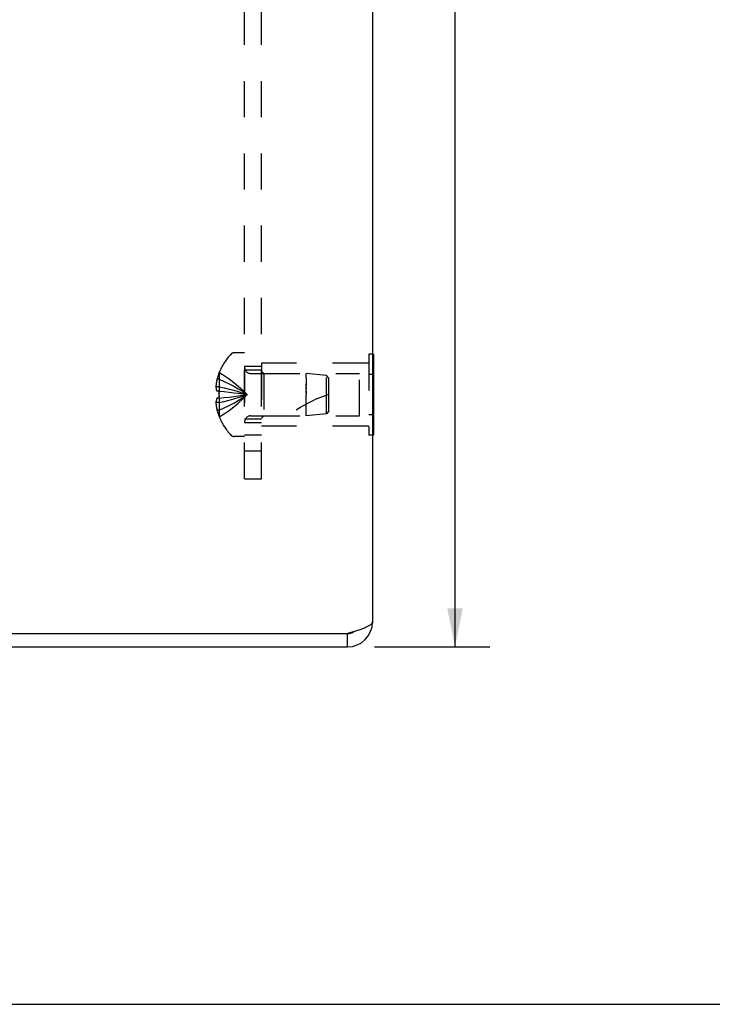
# Model space of a CAD drawing. Header units: inches. Extents: x 0 to 29.3, y 0 to 19.
# Tile 40 of 67: x 18.9 to 22, y 0 to 4.4. Entities that reach past the tile are written whole.
import ezdxf

# ---------------------------------------------------------------- set-up
doc = ezdxf.new("R2010")
doc.units = ezdxf.units.IN
doc.header["$LTSCALE"] = 1.612069
doc.header["$MEASUREMENT"] = 0
doc.linetypes.add('HIDDEN', pattern=[0.2, 0.1, -0.1])
doc.layers.get('0').update_dxf_attribs({"linetype": 'CONTINUOUS'})
for name, color, linetype in [('02___PRT_ALL_AXES', 7, 'CONTINUOUS'), ('06___PRT_ALL_SURFS', 7, 'CONTINUOUS'), ('DEFAULT_2', 8, 'HIDDEN'), ('DIMENSIONS', 7, 'CONTINUOUS')]:
    doc.layers.add(name, color=color, linetype=linetype)
doc.styles.get("Standard").update_dxf_attribs({"font": 'arial.ttf'})
doc.dimstyles.new('DIMSTYLE_1', dxfattribs={"dimtxt": 0.12931, "dimasz": 0.172414, "dimexe": 0.09, "dimexo": 0.07, "dimgap": 0.0375, "dimtad": 0, "dimtih": 1, "dimtoh": 1, "dimzin": 4, "dimdsep": 46, "dimtxsty": 'Standard', "dimblk": '_FILLED', "dimblk1": '_FILLED', "dimblk2": '_FILLED', "dimcen": 0.09, "dimazin": 1, "dimtfac": 1, "dimtofl": 0, "dimtmove": 0, "dimatfit": 3, "dimldrblk": '_FILLED', "dimfxl": 0, "dimtolj": 1, "dimtzin": 4, "dimarcsym": 0})

# ---------------------------------------------------------------- blocks, each defined once
blk = doc.blocks.new('_FILLED')
at = {"color": 0, "linetype": 'ByBlock'}
blk.add_solid([(0, 0), (-1, 0.2), (-1, -0.2)], dxfattribs=at)
blk = doc.blocks.new('*D18')
at = {"layer": 'DIMENSIONS', "color": 2, "linetype": 'Continuous'}
for p, q in [((20.5329, 8.7799), (20.9897, 8.7799)), ((20.8346, 8.7799), (20.8346, 5.3159)), ((20.8346, 1.5932), (20.8346, 4.8633)), ((20.4756, 1.5932), (20.9897, 1.5932))]:
    blk.add_line(p, q, dxfattribs=at)
at = {"layer": 'DIMENSIONS', "color": 2, "linetype": 'Continuous', "xscale": 0.1724137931, "yscale": 0.1724137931, "zscale": 0.1724137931}
for p, rotation in [((20.8346, 8.7799), 90), ((20.8346, 1.5932), 270)]:
    blk.add_blockref('_FILLED', p, dxfattribs=dict(at, rotation=rotation))
at = {"layer": 'DIMENSIONS', "color": 2, "linetype": 'Continuous', "insert": (20.8346, 5.2512), "char_height": 0.12931, "width": 0.410524, "attachment_point": 2, "line_spacing_factor": 0.9}
blk.add_mtext('7.19\\PREF.', dxfattribs=at)

msp = doc.modelspace()

# ---------------------------------------------------------------- linework, layer by layer
at = {"color": 3, "linetype": 'Continuous'}
for p, q in [((20.4669, 8.7174), (20.4669, 1.7052)), ((16.4669, 1.6532), (20.3549, 1.6532)), ((20.3653, 1.6563), (20.3549, 1.6532)), ((16.4689, 1.5932), (20.3549, 1.5932))]:
    msp.add_line(p, q, dxfattribs=at)
at = {"color": 7, "linetype": 'Continuous'}
for p, q in [((20.3549, 1.5932), (20.3549, 1.6532)), ((0, 0), (29.3103, 0))]:
    msp.add_line(p, q, dxfattribs=at)
at = {"color": 3, "linetype": 'Continuous'}
msp.add_lwpolyline([(20.4669, 1.7052), (20.4668, 1.7037), (20.4665, 1.7022), (20.4659, 1.7006), (20.465, 1.6991), (20.464, 1.6976), (20.4627, 1.6961), (20.4611, 1.6945), (20.4594, 1.693), (20.4574, 1.6915), (20.4552, 1.6899), (20.4528, 1.6884), (20.4502, 1.6869), (20.4473, 1.6854), (20.4443, 1.6838), (20.4411, 1.6823), (20.4377, 1.6808), (20.4341, 1.6792), (20.4304, 1.6777), (20.4265, 1.6762), (20.4224, 1.6746), (20.4182, 1.6731), (20.4139, 1.6716), (20.4094, 1.6701), (20.4049, 1.6685), (20.4002, 1.667), (20.3954, 1.6655), (20.3905, 1.6639), (20.3856, 1.6624), (20.3806, 1.6609), (20.3755, 1.6594), (20.3704, 1.6578), (20.3653, 1.6563)], dxfattribs=at)
msp.add_arc((20.3549, 1.7052), 0.112, 270, 360, dxfattribs=at)
at = {"color": 7, "linetype": 'Continuous'}
msp.add_arc((20.3549, 1.7052), 0.052, 270, 303.2362, dxfattribs=at)
at = {"layer": '02___PRT_ALL_AXES', "color": 8, "linetype": 'HIDDEN'}
for p, q in [((19.9709, 2.8582), (19.9709, 2.5782)), ((19.9709, 2.8432), (19.8959, 2.8432)), ((19.8959, 2.8432), (19.8959, 2.5932)), ((19.9709, 2.8272), (19.8959, 2.8272)), ((19.9709, 2.6092), (19.8959, 2.6092)), ((19.9709, 2.5932), (19.8959, 2.5932))]:
    msp.add_line(p, q, dxfattribs=at)
at = {"layer": '06___PRT_ALL_SURFS', "color": 8, "linetype": 'HIDDEN'}
for p, q in [((20.4669, 2.8984), (20.4499, 2.8984)), ((20.4499, 2.8984), (20.4499, 2.5381)), ((20.4499, 2.8582), (19.9709, 2.8582)), ((20.4669, 2.8083), (20.4499, 2.8083)), ((20.4669, 2.6282), (20.4499, 2.6282)), ((20.4499, 2.5782), (19.9709, 2.5782)), ((20.4669, 2.5381), (20.4499, 2.5381))]:
    msp.add_line(p, q, dxfattribs=at)
at = {"layer": '06___PRT_ALL_SURFS', "color": 7, "linetype": 'Continuous'}
for p, q in [((20.4709, 2.8984), (20.4669, 2.8984)), ((20.4709, 2.8984), (20.4709, 2.5381)), ((20.4709, 2.8083), (20.4669, 2.8083)), ((20.4709, 2.6282), (20.4669, 2.6282)), ((20.4709, 2.5381), (20.4669, 2.5381))]:
    msp.add_line(p, q, dxfattribs=at)
at = {"layer": 'DEFAULT_2', "color": 8, "linetype": 'HIDDEN'}
for p, q in [((19.8959, 2.3432), (19.8959, 7.3432)), ((19.9709, 2.3432), (19.9709, 7.3432)), ((19.8959, 2.9047), (19.8494, 2.9047)), ((19.783, 2.8175), (19.7826, 2.8177)), ((19.783, 2.8175), (19.7826, 2.8165)), ((19.7826, 2.8165), (19.7826, 2.7337)), ((19.9241, 2.8122), (20.1709, 2.8122)), ((19.9709, 2.8232), (19.9809, 2.8132)), ((19.9809, 2.8132), (20.4084, 2.8132)), ((19.9809, 2.8132), (19.9809, 2.6232)), ((20.261, 2.8032), (20.1709, 2.8122)), ((20.1709, 2.7951), (20.1709, 2.8122)), ((20.4084, 2.6232), (20.4084, 2.8132)), ((19.7826, 2.7867), (19.7725, 2.7867)), ((20.1709, 2.7845), (20.1709, 2.7649)), ((20.2709, 2.7922), (20.261, 2.8032)), ((20.261, 2.6332), (20.261, 2.8032)), ((20.2709, 2.6442), (20.2709, 2.7922)), ((19.7826, 2.7531), (19.7676, 2.7531)), ((19.7826, 2.7337), (19.7725, 2.7337)), ((19.783, 2.7337), (19.7826, 2.7337)), ((19.7826, 2.7337), (19.8051, 2.7316)), ((19.7827, 2.726), (19.7826, 2.7234)), ((20.1709, 2.7649), (20.1709, 2.7576)), ((20.1709, 2.7576), (20.1709, 2.7649)), ((20.1709, 2.7263), (20.1709, 2.7576)), ((20.1709, 2.75), (20.1709, 2.7422)), ((20.1709, 2.7343), (20.1709, 2.7182)), ((19.7826, 2.6833), (19.7676, 2.6833)), ((19.7826, 2.7027), (19.7725, 2.7027)), ((19.7826, 2.7027), (19.8051, 2.7049)), ((19.7826, 2.7027), (19.783, 2.7028)), ((19.7826, 2.7027), (19.7826, 2.6199)), ((19.8047, 2.7049), (19.8265, 2.7072)), ((19.8263, 2.7072), (19.8474, 2.7097)), ((19.8473, 2.7097), (19.8677, 2.7124)), ((20.1709, 2.6242), (20.1709, 2.7182)), ((19.7826, 2.6497), (19.7725, 2.6497)), ((20.2709, 2.6442), (20.261, 2.6332)), ((19.783, 2.619), (19.7826, 2.6199)), ((19.783, 2.619), (19.7826, 2.6187)), ((19.9241, 2.6242), (20.1709, 2.6242)), ((19.9709, 2.6132), (19.9809, 2.6232)), ((19.9809, 2.6232), (20.4084, 2.6232)), ((20.261, 2.6332), (20.1709, 2.6242)), ((19.8959, 2.5317), (19.8494, 2.5317)), ((19.9709, 2.5372), (19.8959, 2.5372)), ((19.8959, 2.4682), (19.9709, 2.4682)), ((19.8959, 2.3432), (19.9709, 2.3432))]:
    msp.add_line(p, q, dxfattribs=at)
for points in [[(19.783, 2.8175), (19.8051, 2.8038), (19.8265, 2.789), (19.8474, 2.773), (19.8677, 2.7559), (19.8875, 2.7376), (19.9066, 2.7182)], [(19.7725, 2.7867), (19.7716, 2.7825), (19.7708, 2.7783), (19.77, 2.7741), (19.7693, 2.7699), (19.7688, 2.7657), (19.7683, 2.7615), (19.7679, 2.7573), (19.7676, 2.7531)], [(19.7826, 2.7867), (19.8047, 2.7773), (19.8263, 2.7671), (19.8473, 2.756), (19.8676, 2.7442), (19.8874, 2.7316), (19.9066, 2.7182)], [(20.1709, 2.7951), (20.1709, 2.7901), (20.1709, 2.7845)], [(19.7676, 2.7531), (19.7679, 2.7508), (19.7683, 2.7485), (19.7687, 2.7461), (19.7693, 2.7437), (19.7699, 2.7413)], [(19.7725, 2.7337), (19.7715, 2.7363), (19.7707, 2.7388), (19.7699, 2.7413)], [(19.7826, 2.7531), (19.8047, 2.7483), (19.8263, 2.7431), (19.8473, 2.7375), (19.8676, 2.7315), (19.8874, 2.7251), (19.9066, 2.7182)], [(19.7826, 2.7182), (19.7826, 2.7208), (19.7826, 2.7234), (19.7827, 2.726), (19.7828, 2.7286), (19.7829, 2.7311), (19.783, 2.7337)], [(19.8047, 2.7316), (19.8265, 2.7293), (19.8474, 2.7268), (19.8677, 2.7241), (19.8875, 2.7213), (19.9066, 2.7182)], [(19.8263, 2.7293), (19.8473, 2.7268), (19.8676, 2.7241), (19.8874, 2.7213), (19.9066, 2.7182)], [(19.7725, 2.7027), (19.7715, 2.7002), (19.7707, 2.6976), (19.7699, 2.6952), (19.7693, 2.6927), (19.7687, 2.6904), (19.7683, 2.688), (19.7679, 2.6857), (19.7676, 2.6833)], [(19.7676, 2.6833), (19.7679, 2.6791), (19.7683, 2.675), (19.7688, 2.6707), (19.7693, 2.6665), (19.77, 2.6623), (19.7708, 2.6581), (19.7716, 2.6539), (19.7725, 2.6497)], [(19.7826, 2.6833), (19.8047, 2.6881), (19.8263, 2.6934), (19.8473, 2.699), (19.8676, 2.705), (19.8874, 2.7114), (19.9066, 2.7182)], [(19.783, 2.7028), (19.7829, 2.7053), (19.7828, 2.7079), (19.7827, 2.7105), (19.7826, 2.7131), (19.7826, 2.7156), (19.7826, 2.7182)], [(19.7826, 2.6497), (19.8047, 2.6592), (19.8263, 2.6694), (19.8473, 2.6804), (19.8676, 2.6922), (19.8874, 2.7048), (19.9066, 2.7182)], [(19.7826, 2.7131), (19.7827, 2.7105), (19.7828, 2.7079)], [(19.783, 2.619), (19.8051, 2.6327), (19.8265, 2.6475), (19.8474, 2.6635), (19.8677, 2.6806), (19.8875, 2.6988), (19.9066, 2.7182)], [(19.8676, 2.7124), (19.8874, 2.7152), (19.9066, 2.7182)], [(19.8677, 2.7124), (19.8875, 2.7152), (19.9066, 2.7182)]]:
    msp.add_lwpolyline(points, dxfattribs=at)
for centre, radius, start, end in [((20.0248, 2.7182), 0.2618, 136.4862, 157.6643), ((19.8494, 2.8847), 0.02, 90, 136.4862), ((20.0248, 2.7182), 0.2614, 157.9106, 164.8059), ((19.9241, 2.8404), 0.0282, 180, 270), ((20.4411, 2.173), 0.5712, 107.3354, 127.8138), ((20.0248, 2.7182), 0.2614, 195.1941, 202.0894), ((20.0248, 2.7182), 0.2618, 202.3357, 223.5138), ((19.9241, 2.596), 0.0282, 90, 180), ((19.8494, 2.5517), 0.02, 223.5138, 270)]:
    msp.add_arc(centre, radius, start, end, dxfattribs=at)

# ---------------------------------------------------------------- dimensions: what is measured, and where the dimension line sits
at = {"layer": 'DIMENSIONS', "color": 2, "linetype": 'Continuous'}
dim = msp.add_linear_dim(base=(20.8346, 8.7799), p1=(20.4056, 1.5932), p2=(20.4629, 8.7799), angle=90, text='<>\\PREF.', dimstyle='DIMSTYLE_1', dxfattribs=at)
dim.commit()
dim.dimension.update_dxf_attribs({"geometry": '*D18', "text_midpoint": (20.8346, 5.0896), "dimtype": 160})

doc.saveas('drawing.dxf')
